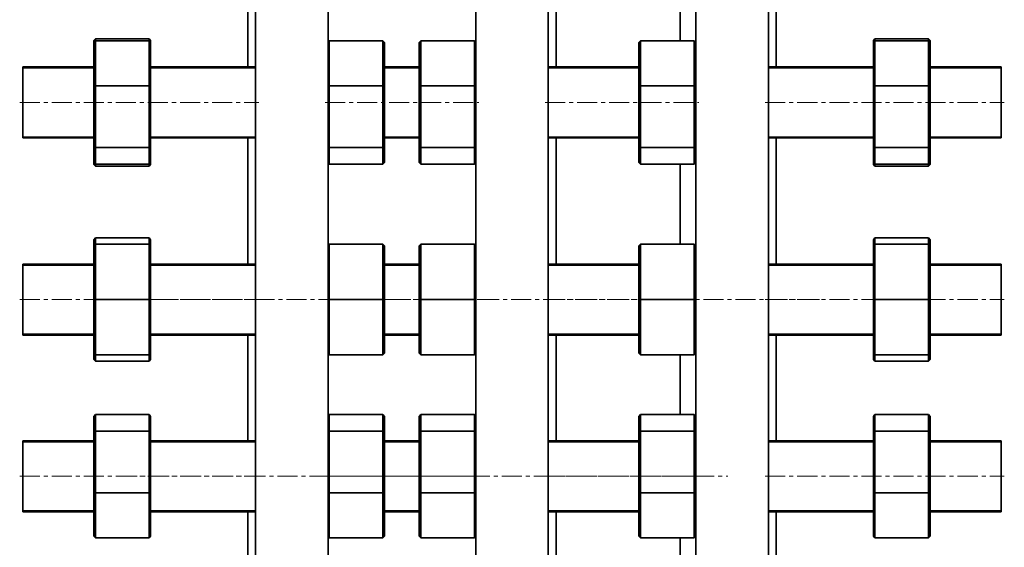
# Model space of a CAD drawing. Header units: millimetres. Extents: x -533 to 1342, y 1 to 1202.
# Tile 3 of 6: x -514 to 110, y 313 to 647. Entities that reach past the tile are written whole.
import ezdxf

# ---------------------------------------------------------------- set-up
doc = ezdxf.new("R2010")
doc.units = ezdxf.units.MM
doc.linetypes.add('CENTERX2', pattern=[20.32, 12.7, -2.54, 2.54, -2.54])
doc.layers.add('NOTE', color=7, linetype='Continuous')

msp = doc.modelspace()

# ---------------------------------------------------------------- linework, layer by layer
at = {"color": 7, "linetype": 'Continuous', "lineweight": 35}
for p, q in [((-369.69, 617.5), (-369.69, 659.61)), ((-364.69, 117.11), (-364.69, 659.61)), ((-318.69, 117.11), (-318.69, 659.61)), ((-225.19, 117.11), (-225.19, 659.61)), ((-179.19, 117.11), (-179.19, 659.61)), ((-174.19, 617.5), (-174.19, 659.61)), ((-95.69, 634.04), (-95.69, 659.61)), ((-85.69, 117.11), (-85.69, 659.61)), ((-39.69, 117.11), (-39.69, 659.61)), ((-34.69, 617.5), (-34.69, 659.61)), ((-466.19, 635.41), (-467.19, 634.26)), ((-467.19, 632.92), (-467.19, 634.26)), ((-467.19, 632.92), (-466.19, 634.04)), ((-467.19, 605.16), (-467.19, 632.92)), ((-466.19, 635.41), (-466.19, 634.04)), ((-432.19, 635.41), (-466.19, 635.41)), ((-466.19, 634.04), (-466.19, 605.46)), ((-432.19, 634.04), (-466.19, 634.04)), ((-432.19, 634.04), (-432.19, 635.41)), ((-432.19, 635.41), (-431.19, 634.26)), ((-432.19, 605.46), (-432.19, 634.04)), ((-431.19, 632.92), (-432.19, 634.04)), ((-431.19, 634.26), (-431.19, 632.92)), ((-431.19, 632.92), (-431.19, 605.16)), ((-318.69, 633.23), (-317.97, 634.04)), ((-317.97, 634.04), (-317.97, 605.46)), ((-283.97, 634.04), (-317.97, 634.04)), ((-283.97, 605.46), (-283.97, 634.04)), ((-282.97, 632.92), (-283.97, 634.04)), ((-282.97, 632.92), (-282.97, 605.16)), ((-260.96, 632.92), (-259.96, 634.04)), ((-260.96, 605.16), (-260.96, 632.92)), ((-259.96, 634.04), (-259.96, 605.46)), ((-225.96, 634.04), (-259.96, 634.04)), ((-225.96, 605.46), (-225.96, 634.04)), ((-225.19, 633.18), (-225.96, 634.04)), ((-121.74, 632.92), (-120.74, 634.04)), ((-121.74, 605.16), (-121.74, 632.92)), ((-120.74, 634.04), (-120.74, 605.46)), ((-86.74, 634.04), (-120.74, 634.04)), ((-86.74, 605.46), (-86.74, 634.04)), ((-85.74, 632.92), (-86.74, 634.04)), ((-85.74, 632.92), (-85.74, 605.16)), ((27.81, 635.41), (26.81, 634.26)), ((26.81, 632.92), (26.81, 634.26)), ((26.81, 632.92), (27.81, 634.04)), ((26.81, 605.16), (26.81, 632.92)), ((27.81, 635.41), (27.81, 634.04)), ((61.81, 635.41), (27.81, 635.41)), ((27.81, 634.04), (27.81, 605.46)), ((61.81, 634.04), (27.81, 634.04)), ((61.81, 634.04), (61.81, 635.41)), ((61.81, 635.41), (62.81, 634.26)), ((61.81, 605.46), (61.81, 634.04)), ((62.81, 632.92), (61.81, 634.04)), ((62.81, 634.26), (62.81, 632.92)), ((62.81, 632.92), (62.81, 605.16)), ((-467.19, 617.5), (-512.19, 617.5)), ((-512.19, 572.5), (-512.19, 617.5)), ((-364.69, 617.5), (-431.19, 617.5)), ((-260.96, 617.5), (-282.97, 617.5)), ((-121.74, 617.5), (-179.19, 617.5)), ((-85.69, 617.5), (-85.74, 617.5)), ((26.81, 617.5), (-39.69, 617.5)), ((107.81, 617.5), (62.81, 617.5)), ((107.81, 572.5), (107.81, 617.5)), ((-467.19, 605.16), (-466.19, 605.46)), ((-432.19, 605.46), (-466.19, 605.46)), ((-466.19, 605.46), (-466.19, 566.42)), ((-432.19, 566.42), (-432.19, 605.46)), ((-432.19, 605.46), (-431.19, 605.16)), ((-318.69, 605.24), (-317.97, 605.46)), ((-283.97, 605.46), (-317.97, 605.46)), ((-317.97, 605.46), (-317.97, 566.42)), ((-283.97, 605.46), (-282.97, 605.16)), ((-283.97, 566.42), (-283.97, 605.46)), ((-260.96, 605.16), (-259.96, 605.46)), ((-225.96, 605.46), (-259.96, 605.46)), ((-259.96, 605.46), (-259.96, 566.42)), ((-225.96, 566.42), (-225.96, 605.46)), ((-225.96, 605.46), (-225.19, 605.23)), ((-121.74, 605.16), (-120.74, 605.46)), ((-86.74, 605.46), (-120.74, 605.46)), ((-120.74, 605.46), (-120.74, 566.42)), ((-86.74, 605.46), (-85.74, 605.16)), ((-86.74, 566.42), (-86.74, 605.46)), ((26.81, 605.16), (27.81, 605.46)), ((27.81, 605.46), (27.81, 566.42)), ((61.81, 605.46), (27.81, 605.46)), ((61.81, 566.42), (61.81, 605.46)), ((61.81, 605.46), (62.81, 605.16)), ((-467.19, 567.24), (-467.19, 605.16)), ((-431.19, 605.16), (-431.19, 567.24)), ((-282.97, 605.16), (-282.97, 567.24)), ((-260.96, 567.24), (-260.96, 605.16)), ((-121.74, 567.24), (-121.74, 605.16)), ((-85.74, 605.16), (-85.74, 567.24)), ((26.81, 567.24), (26.81, 605.16)), ((62.81, 605.16), (62.81, 567.24)), ((-512.19, 572.5), (-467.19, 572.5)), ((-431.19, 572.5), (-364.69, 572.5)), ((-369.69, 492.68), (-369.69, 572.5)), ((-282.97, 572.5), (-260.96, 572.5)), ((-179.19, 572.5), (-121.74, 572.5)), ((-174.19, 492.68), (-174.19, 572.5)), ((-85.74, 572.5), (-85.69, 572.5)), ((-39.69, 572.5), (26.81, 572.5)), ((-34.69, 492.68), (-34.69, 572.5)), ((62.81, 572.5), (107.81, 572.5)), ((-467.19, 567.24), (-466.19, 566.42)), ((-467.19, 557.08), (-467.19, 567.24)), ((-432.19, 566.42), (-466.19, 566.42)), ((-466.19, 566.42), (-466.19, 555.96)), ((-432.19, 566.42), (-431.19, 567.24)), ((-432.19, 555.96), (-432.19, 566.42)), ((-431.19, 567.24), (-431.19, 557.08)), ((-318.69, 567.01), (-317.97, 566.42)), ((-283.97, 566.42), (-317.97, 566.42)), ((-317.97, 566.42), (-317.97, 555.96)), ((-283.97, 566.42), (-282.97, 567.24)), ((-283.97, 555.96), (-283.97, 566.42)), ((-282.97, 567.24), (-282.97, 557.08)), ((-260.96, 567.24), (-259.96, 566.42)), ((-260.96, 557.08), (-260.96, 567.24)), ((-225.96, 566.42), (-259.96, 566.42)), ((-259.96, 566.42), (-259.96, 555.96)), ((-225.96, 566.42), (-225.19, 567.05)), ((-225.96, 555.96), (-225.96, 566.42)), ((-121.74, 567.24), (-120.74, 566.42)), ((-121.74, 557.08), (-121.74, 567.24)), ((-86.74, 566.42), (-120.74, 566.42)), ((-120.74, 566.42), (-120.74, 555.96)), ((-86.74, 566.42), (-85.74, 567.24)), ((-86.74, 555.96), (-86.74, 566.42)), ((-85.74, 567.24), (-85.74, 557.08)), ((26.81, 567.24), (27.81, 566.42)), ((26.81, 557.08), (26.81, 567.24)), ((61.81, 566.42), (27.81, 566.42)), ((27.81, 566.42), (27.81, 555.96)), ((61.81, 566.42), (62.81, 567.24)), ((61.81, 555.96), (61.81, 566.42)), ((62.81, 567.24), (62.81, 557.08)), ((-466.19, 555.96), (-467.19, 557.08)), ((-467.19, 555.74), (-467.19, 557.08)), ((-467.19, 555.74), (-466.19, 554.58)), ((-432.19, 555.96), (-466.19, 555.96)), ((-466.19, 555.96), (-466.19, 554.58)), ((-432.19, 555.96), (-431.19, 557.08)), ((-432.19, 554.58), (-432.19, 555.96)), ((-431.19, 555.74), (-432.19, 554.58)), ((-431.19, 557.08), (-431.19, 555.74)), ((-317.97, 555.96), (-318.69, 556.76)), ((-283.97, 555.96), (-317.97, 555.96)), ((-283.97, 555.96), (-282.97, 557.08)), ((-259.96, 555.96), (-260.96, 557.08)), ((-225.96, 555.96), (-259.96, 555.96)), ((-225.96, 555.96), (-225.19, 556.82)), ((-120.74, 555.96), (-121.74, 557.08)), ((-86.74, 555.96), (-120.74, 555.96)), ((-95.69, 505.18), (-95.69, 555.96)), ((-86.74, 555.96), (-85.74, 557.08)), ((27.81, 555.96), (26.81, 557.08)), ((26.81, 555.74), (26.81, 557.08)), ((26.81, 555.74), (27.81, 554.58)), ((61.81, 555.96), (27.81, 555.96)), ((27.81, 555.96), (27.81, 554.58)), ((61.81, 555.96), (62.81, 557.08)), ((61.81, 554.58), (61.81, 555.96)), ((62.81, 555.74), (61.81, 554.58)), ((62.81, 557.08), (62.81, 555.74)), ((-432.19, 554.58), (-466.19, 554.58)), ((61.81, 554.58), (27.81, 554.58)), ((-466.19, 509.22), (-467.19, 508.1)), ((-467.19, 504.18), (-467.19, 508.1)), ((-466.19, 509.22), (-466.19, 505.18)), ((-432.19, 509.22), (-466.19, 509.22)), ((-432.19, 505.18), (-432.19, 509.22)), ((-432.19, 509.22), (-431.19, 508.1)), ((-431.19, 508.1), (-431.19, 504.18)), ((27.81, 509.22), (26.81, 508.1)), ((26.81, 504.18), (26.81, 508.1)), ((27.81, 509.22), (27.81, 505.18)), ((61.81, 509.22), (27.81, 509.22)), ((61.81, 505.18), (61.81, 509.22)), ((61.81, 509.22), (62.81, 508.1)), ((62.81, 508.1), (62.81, 504.18)), ((-467.19, 504.18), (-466.19, 505.18)), ((-467.19, 470.18), (-467.19, 504.18)), ((-466.19, 505.18), (-466.19, 470.18)), ((-432.19, 505.18), (-466.19, 505.18)), ((-432.19, 470.18), (-432.19, 505.18)), ((-431.19, 504.18), (-432.19, 505.18)), ((-431.19, 504.18), (-431.19, 470.18)), ((-318.69, 504.46), (-317.97, 505.18)), ((-317.97, 505.18), (-317.97, 470.18)), ((-283.97, 505.18), (-317.97, 505.18)), ((-283.97, 470.18), (-283.97, 505.18)), ((-282.97, 504.18), (-283.97, 505.18)), ((-282.97, 504.18), (-282.97, 470.18)), ((-260.96, 504.18), (-259.96, 505.18)), ((-260.96, 470.18), (-260.96, 504.18)), ((-259.96, 505.18), (-259.96, 470.18)), ((-225.96, 505.18), (-259.96, 505.18)), ((-225.96, 470.18), (-225.96, 505.18)), ((-225.19, 504.41), (-225.96, 505.18)), ((-121.74, 504.18), (-120.74, 505.18)), ((-121.74, 470.18), (-121.74, 504.18)), ((-120.74, 505.18), (-120.74, 470.18)), ((-86.74, 505.18), (-120.74, 505.18)), ((-86.74, 470.18), (-86.74, 505.18)), ((-85.74, 504.18), (-86.74, 505.18)), ((-85.74, 504.18), (-85.74, 470.18)), ((26.81, 504.18), (27.81, 505.18)), ((26.81, 470.18), (26.81, 504.18)), ((27.81, 505.18), (27.81, 470.18)), ((61.81, 505.18), (27.81, 505.18)), ((61.81, 470.18), (61.81, 505.18)), ((62.81, 504.18), (61.81, 505.18)), ((62.81, 504.18), (62.81, 470.18)), ((-467.19, 492.68), (-512.19, 492.68)), ((-512.19, 447.68), (-512.19, 492.68)), ((-364.69, 492.68), (-431.19, 492.68)), ((-260.96, 492.68), (-282.97, 492.68)), ((-121.74, 492.68), (-179.19, 492.68)), ((-85.69, 492.68), (-85.74, 492.68)), ((26.81, 492.68), (-39.69, 492.68)), ((107.81, 492.68), (62.81, 492.68)), ((107.81, 447.68), (107.81, 492.68)), ((-467.19, 470.18), (-466.19, 470.18)), ((-467.19, 436.18), (-467.19, 470.18)), ((-432.19, 470.18), (-466.19, 470.18)), ((-466.19, 470.18), (-466.19, 435.18)), ((-432.19, 435.18), (-432.19, 470.18)), ((-432.19, 470.18), (-431.19, 470.18)), ((-431.19, 470.18), (-431.19, 436.18)), ((-318.69, 470.18), (-317.97, 470.18)), ((-283.97, 470.18), (-317.97, 470.18)), ((-317.97, 470.18), (-317.97, 435.18)), ((-283.97, 435.18), (-283.97, 470.18)), ((-283.97, 470.18), (-282.97, 470.18)), ((-282.97, 470.18), (-282.97, 436.18)), ((-260.96, 436.18), (-260.96, 470.18)), ((-260.96, 470.18), (-259.96, 470.18)), ((-259.96, 470.18), (-259.96, 435.18)), ((-225.96, 470.18), (-259.96, 470.18)), ((-225.96, 435.18), (-225.96, 470.18)), ((-225.96, 470.18), (-225.19, 470.18)), ((-121.74, 470.18), (-120.74, 470.18)), ((-121.74, 436.18), (-121.74, 470.18)), ((-120.74, 470.18), (-120.74, 435.18)), ((-86.74, 470.18), (-120.74, 470.18)), ((-86.74, 435.18), (-86.74, 470.18)), ((-86.74, 470.18), (-85.74, 470.18)), ((-85.74, 470.18), (-85.74, 436.18)), ((26.81, 436.18), (26.81, 470.18)), ((26.81, 470.18), (27.81, 470.18)), ((61.81, 470.18), (27.81, 470.18)), ((27.81, 470.18), (27.81, 435.18)), ((61.81, 470.18), (62.81, 470.18)), ((61.81, 435.18), (61.81, 470.18)), ((62.81, 470.18), (62.81, 436.18)), ((-512.19, 447.68), (-467.19, 447.68)), ((-431.19, 447.68), (-364.69, 447.68)), ((-369.69, 380.77), (-369.69, 447.68)), ((-282.97, 447.68), (-260.96, 447.68)), ((-179.19, 447.68), (-121.74, 447.68)), ((-174.19, 380.77), (-174.19, 447.68)), ((-85.74, 447.68), (-85.69, 447.68)), ((-39.69, 447.68), (26.81, 447.68)), ((-34.69, 380.77), (-34.69, 447.68)), ((62.81, 447.68), (107.81, 447.68)), ((-467.19, 436.18), (-466.19, 435.18)), ((-467.19, 432.26), (-467.19, 436.18)), ((-467.19, 432.26), (-466.19, 431.14)), ((-432.19, 435.18), (-466.19, 435.18)), ((-466.19, 435.18), (-466.19, 431.14)), ((-432.19, 431.14), (-466.19, 431.14)), ((-432.19, 435.18), (-431.19, 436.18)), ((-432.19, 431.14), (-432.19, 435.18)), ((-431.19, 432.26), (-432.19, 431.14)), ((-431.19, 436.18), (-431.19, 432.26)), ((-318.69, 435.9), (-317.97, 435.18)), ((-283.97, 435.18), (-317.97, 435.18)), ((-283.97, 435.18), (-282.97, 436.18)), ((-260.96, 436.18), (-259.96, 435.18)), ((-225.96, 435.18), (-259.96, 435.18)), ((-225.96, 435.18), (-225.19, 435.95)), ((-121.74, 436.18), (-120.74, 435.18)), ((-86.74, 435.18), (-120.74, 435.18)), ((-95.69, 397.31), (-95.69, 435.18)), ((-86.74, 435.18), (-85.74, 436.18)), ((26.81, 436.18), (27.81, 435.18)), ((26.81, 432.26), (26.81, 436.18)), ((26.81, 432.26), (27.81, 431.14)), ((61.81, 435.18), (27.81, 435.18)), ((27.81, 435.18), (27.81, 431.14)), ((61.81, 431.14), (27.81, 431.14)), ((61.81, 435.18), (62.81, 436.18)), ((61.81, 431.14), (61.81, 435.18)), ((62.81, 432.26), (61.81, 431.14)), ((62.81, 436.18), (62.81, 432.26)), ((-466.19, 397.31), (-467.19, 396.19)), ((-467.19, 386.03), (-467.19, 396.19)), ((-466.19, 397.31), (-466.19, 386.85)), ((-432.19, 397.31), (-466.19, 397.31)), ((-432.19, 386.85), (-432.19, 397.31)), ((-431.19, 396.19), (-432.19, 397.31)), ((-431.19, 396.19), (-431.19, 386.03)), ((-317.97, 397.31), (-318.69, 396.51)), ((-317.97, 397.31), (-317.97, 386.85)), ((-283.97, 397.31), (-317.97, 397.31)), ((-283.97, 386.85), (-283.97, 397.31)), ((-282.97, 396.19), (-283.97, 397.31)), ((-282.97, 396.19), (-282.97, 386.03)), ((-259.96, 397.31), (-260.96, 396.19)), ((-260.96, 386.03), (-260.96, 396.19)), ((-259.96, 397.31), (-259.96, 386.85)), ((-225.96, 397.31), (-259.96, 397.31)), ((-225.96, 386.85), (-225.96, 397.31)), ((-225.19, 396.46), (-225.96, 397.31)), ((-120.74, 397.31), (-121.74, 396.19)), ((-121.74, 386.03), (-121.74, 396.19)), ((-120.74, 397.31), (-120.74, 386.85)), ((-86.74, 397.31), (-120.74, 397.31)), ((-86.74, 386.85), (-86.74, 397.31)), ((-85.74, 396.19), (-86.74, 397.31)), ((-85.74, 396.19), (-85.74, 386.03)), ((27.81, 397.31), (26.81, 396.19)), ((26.81, 386.03), (26.81, 396.19)), ((27.81, 397.31), (27.81, 386.85)), ((61.81, 397.31), (27.81, 397.31)), ((61.81, 386.85), (61.81, 397.31)), ((62.81, 396.19), (61.81, 397.31)), ((62.81, 396.19), (62.81, 386.03)), ((-467.19, 380.77), (-512.19, 380.77)), ((-512.19, 335.77), (-512.19, 380.77)), ((-467.19, 386.03), (-466.19, 386.85)), ((-467.19, 348.11), (-467.19, 386.03)), ((-466.19, 386.85), (-466.19, 347.81)), ((-432.19, 386.85), (-466.19, 386.85)), ((-432.19, 347.81), (-432.19, 386.85)), ((-431.19, 386.03), (-432.19, 386.85)), ((-431.19, 386.03), (-431.19, 348.11)), ((-364.69, 380.77), (-431.19, 380.77)), ((-318.69, 386.26), (-317.97, 386.85)), ((-317.97, 386.85), (-317.97, 347.81)), ((-283.97, 386.85), (-317.97, 386.85)), ((-283.97, 347.81), (-283.97, 386.85)), ((-282.97, 386.03), (-283.97, 386.85)), ((-282.97, 386.03), (-282.97, 348.11)), ((-260.96, 380.77), (-282.97, 380.77)), ((-260.96, 386.03), (-259.96, 386.85)), ((-260.96, 348.11), (-260.96, 386.03)), ((-259.96, 386.85), (-259.96, 347.81)), ((-225.96, 386.85), (-259.96, 386.85)), ((-225.96, 347.81), (-225.96, 386.85)), ((-225.19, 386.22), (-225.96, 386.85)), ((-121.74, 380.77), (-179.19, 380.77)), ((-121.74, 386.03), (-120.74, 386.85)), ((-121.74, 348.11), (-121.74, 386.03)), ((-120.74, 386.85), (-120.74, 347.81)), ((-86.74, 386.85), (-120.74, 386.85)), ((-86.74, 347.81), (-86.74, 386.85)), ((-85.74, 386.03), (-86.74, 386.85)), ((-85.74, 386.03), (-85.74, 348.11)), ((-85.69, 380.77), (-85.74, 380.77)), ((26.81, 380.77), (-39.69, 380.77)), ((26.81, 386.03), (27.81, 386.85)), ((26.81, 348.11), (26.81, 386.03)), ((27.81, 386.85), (27.81, 347.81)), ((61.81, 386.85), (27.81, 386.85)), ((61.81, 347.81), (61.81, 386.85)), ((62.81, 386.03), (61.81, 386.85)), ((62.81, 386.03), (62.81, 348.11)), ((107.81, 380.77), (62.81, 380.77)), ((107.81, 335.77), (107.81, 380.77)), ((-467.19, 320.35), (-467.19, 348.11)), ((-467.19, 348.11), (-466.19, 347.81)), ((-466.19, 347.81), (-466.19, 319.23)), ((-432.19, 347.81), (-466.19, 347.81)), ((-432.19, 347.81), (-431.19, 348.11)), ((-432.19, 319.23), (-432.19, 347.81)), ((-431.19, 348.11), (-431.19, 320.35)), ((-318.69, 348.03), (-317.97, 347.81)), ((-317.97, 347.81), (-317.97, 319.23)), ((-283.97, 347.81), (-317.97, 347.81)), ((-283.97, 347.81), (-282.97, 348.11)), ((-283.97, 319.23), (-283.97, 347.81)), ((-282.97, 348.11), (-282.97, 320.35)), ((-260.96, 320.35), (-260.96, 348.11)), ((-260.96, 348.11), (-259.96, 347.81)), ((-259.96, 347.81), (-259.96, 319.23)), ((-225.96, 347.81), (-259.96, 347.81)), ((-225.96, 347.81), (-225.19, 348.04)), ((-225.96, 319.23), (-225.96, 347.81)), ((-121.74, 348.11), (-120.74, 347.81)), ((-121.74, 320.35), (-121.74, 348.11)), ((-120.74, 347.81), (-120.74, 319.23)), ((-86.74, 347.81), (-120.74, 347.81)), ((-86.74, 347.81), (-85.74, 348.11)), ((-86.74, 319.23), (-86.74, 347.81)), ((-85.74, 348.11), (-85.74, 320.35)), ((26.81, 348.11), (27.81, 347.81)), ((26.81, 320.35), (26.81, 348.11)), ((61.81, 347.81), (27.81, 347.81)), ((27.81, 347.81), (27.81, 319.23)), ((61.81, 347.81), (62.81, 348.11)), ((61.81, 319.23), (61.81, 347.81)), ((62.81, 348.11), (62.81, 320.35)), ((-512.19, 335.77), (-467.19, 335.77)), ((-431.19, 335.77), (-364.69, 335.77)), ((-369.69, 289.4), (-369.69, 335.77)), ((-282.97, 335.77), (-260.96, 335.77)), ((-179.19, 335.77), (-121.74, 335.77)), ((-174.19, 289.4), (-174.19, 335.77)), ((-85.74, 335.77), (-85.69, 335.77)), ((-39.69, 335.77), (26.81, 335.77)), ((-34.69, 289.4), (-34.69, 335.77)), ((62.81, 335.77), (107.81, 335.77)), ((-467.19, 320.35), (-466.19, 319.23)), ((-432.19, 319.23), (-466.19, 319.23)), ((-432.19, 319.23), (-431.19, 320.35)), ((-318.69, 320.04), (-317.97, 319.23)), ((-283.97, 319.23), (-317.97, 319.23)), ((-283.97, 319.23), (-282.97, 320.35)), ((-260.96, 320.35), (-259.96, 319.23)), ((-225.96, 319.23), (-259.96, 319.23)), ((-225.96, 319.23), (-225.19, 320.09)), ((-121.74, 320.35), (-120.74, 319.23)), ((-86.74, 319.23), (-120.74, 319.23)), ((-95.69, 307.31), (-95.69, 319.23)), ((-86.74, 319.23), (-85.74, 320.35)), ((26.81, 320.35), (27.81, 319.23)), ((61.81, 319.23), (27.81, 319.23)), ((61.81, 319.23), (62.81, 320.35))]:
    msp.add_line(p, q, dxfattribs=at)
at = {"color": 7, "linetype": 'Continuous', "lineweight": 18}
for p, q in [((-467.19, 616.67), (-512.19, 616.67)), ((-364.69, 616.67), (-431.19, 616.67)), ((-260.96, 616.67), (-282.97, 616.67)), ((-121.74, 616.67), (-179.19, 616.67)), ((-85.69, 616.67), (-85.74, 616.67)), ((26.81, 616.67), (-39.69, 616.67)), ((107.81, 616.67), (62.81, 616.67)), ((-512.19, 573.33), (-467.19, 573.33)), ((-431.19, 573.33), (-364.69, 573.33)), ((-282.97, 573.33), (-260.96, 573.33)), ((-179.19, 573.33), (-121.74, 573.33)), ((-85.74, 573.33), (-85.69, 573.33)), ((-39.69, 573.33), (26.81, 573.33)), ((62.81, 573.33), (107.81, 573.33)), ((-467.19, 491.85), (-512.19, 491.85)), ((-364.69, 491.85), (-431.19, 491.85)), ((-260.96, 491.85), (-282.97, 491.85)), ((-121.74, 491.85), (-179.19, 491.85)), ((-85.69, 491.85), (-85.74, 491.85)), ((26.81, 491.85), (-39.69, 491.85)), ((107.81, 491.85), (62.81, 491.85)), ((-512.19, 448.51), (-467.19, 448.51)), ((-431.19, 448.51), (-364.69, 448.51)), ((-282.97, 448.51), (-260.96, 448.51)), ((-179.19, 448.51), (-121.74, 448.51)), ((-85.74, 448.51), (-85.69, 448.51)), ((-39.69, 448.51), (26.81, 448.51)), ((62.81, 448.51), (107.81, 448.51)), ((-467.19, 379.94), (-512.19, 379.94)), ((-364.69, 379.94), (-431.19, 379.94)), ((-260.96, 379.94), (-282.97, 379.94)), ((-121.74, 379.94), (-179.19, 379.94)), ((-85.69, 379.94), (-85.74, 379.94)), ((26.81, 379.94), (-39.69, 379.94)), ((107.81, 379.94), (62.81, 379.94)), ((-512.19, 336.6), (-467.19, 336.6)), ((-431.19, 336.6), (-364.69, 336.6)), ((-282.97, 336.6), (-260.96, 336.6)), ((-179.19, 336.6), (-121.74, 336.6)), ((-85.74, 336.6), (-85.69, 336.6)), ((-39.69, 336.6), (26.81, 336.6)), ((62.81, 336.6), (107.81, 336.6))]:
    msp.add_line(p, q, dxfattribs=at)
at = {"layer": 'NOTE', "linetype": 'CENTERX2', "lineweight": 18}
for p, q in [((-514.19, 595), (-362.69, 595)), ((-320.69, 595), (-223.19, 595)), ((-181.19, 595), (-83.69, 595)), ((-41.69, 595), (109.81, 595)), ((-514.19, 470.18), (-362.69, 470.18)), ((-7.23, 470.18), (-467.41, 470.18)), ((-320.69, 470.18), (-223.19, 470.18)), ((-181.19, 470.18), (-83.69, 470.18)), ((-41.69, 470.18), (109.81, 470.18)), ((-514.19, 358.27), (-362.69, 358.27)), ((-452.46, 358.27), (-65.51, 358.27)), ((-320.69, 358.27), (-223.19, 358.27)), ((-181.19, 358.27), (-83.69, 358.27)), ((-41.69, 358.27), (109.81, 358.27))]:
    msp.add_line(p, q, dxfattribs=at)

doc.saveas('drawing.dxf')
